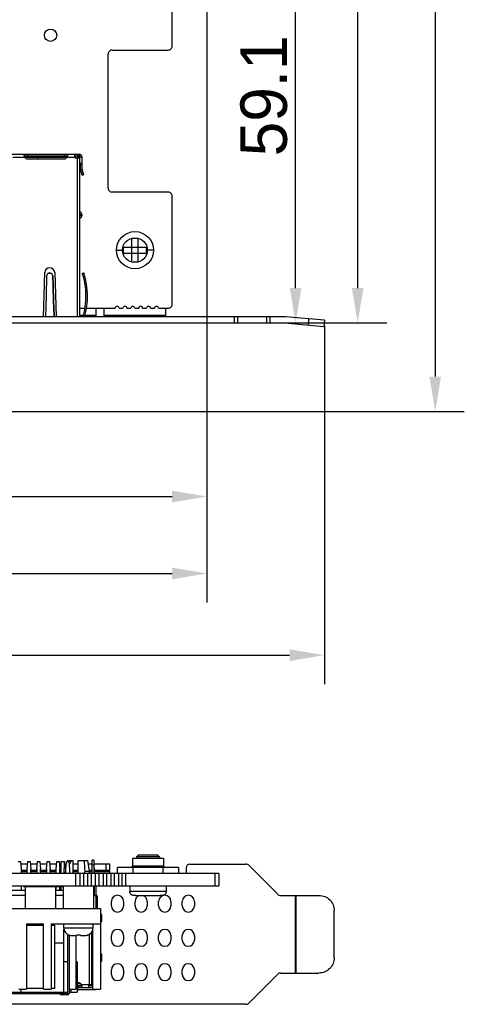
# Model space of a CAD drawing. Header units: millimetres. Extents: x 104 to 359, y 60 to 267.
# Tile 9 of 19: x 220 to 258, y 60 to 145. Entities that reach past the tile are written whole.
import ezdxf

# ---------------------------------------------------------------- set-up
doc = ezdxf.new("R2010")
doc.units = ezdxf.units.MM
doc.header["$LTSCALE"] = 23.1
doc.header["$PDMODE"] = 3
doc.header["$PDSIZE"] = 8
doc.layers.get('0').update_dxf_attribs({"linetype": 'CONTINUOUS'})
doc.layers.get('Defpoints').update_dxf_attribs({"linetype": 'CONTINUOUS'})
doc.layers.add('20_ALL_FEATURES', color=7, linetype='CONTINUOUS')
doc.layers.add('51__DRAFT_DIMS', color=7, linetype='CONTINUOUS')
doc.styles.get("Standard").update_dxf_attribs({"font": 'simfang.ttf'})
doc.dimstyles.new('DIMSTYLE_1', dxfattribs={"dimtxt": 3, "dimasz": 3, "dimexe": 2.5, "dimexo": 0.5, "dimgap": 0.75, "dimtad": 1, "dimdec": 1, "dimlfac": 1.5, "dimdsep": 46, "dimtxsty": 'STANDARD', "dimblk": '_FILLED', "dimblk1": '_FILLED', "dimblk2": '_FILLED', "dimcen": 0.09, "dimclrt": 3, "dimazin": 2, "dimtp": 0.3, "dimtm": 0.3, "dimtfac": 1, "dimtdec": 1, "dimtofl": 0, "dimtmove": 0, "dimatfit": 3, "dimldrblk": '_FILLED', "dimfxl": 1, "dimtolj": 1, "dimarcsym": 0})
doc.dimstyles.new('DIMSTYLE_2', dxfattribs={"dimtxt": 3, "dimasz": 3, "dimexe": 2.5, "dimexo": 0.5, "dimgap": 0.75, "dimtad": 1, "dimdec": 1, "dimlfac": 1.5, "dimdsep": 46, "dimtxsty": 'STANDARD', "dimblk": '_FILLED', "dimblk1": '_FILLED', "dimblk2": '_FILLED', "dimcen": 0.09, "dimclrt": 3, "dimazin": 2, "dimtp": 0.5, "dimtm": 0.5, "dimtfac": 1, "dimtdec": 1, "dimtofl": 0, "dimtmove": 0, "dimatfit": 3, "dimldrblk": '_FILLED', "dimfxl": 1, "dimtolj": 1, "dimarcsym": 0})

# ---------------------------------------------------------------- blocks, each defined once
blk = doc.blocks.new('_FILLED')
at = {"color": 0, "linetype": 'ByBlock'}
blk.add_solid([(0, 0), (-1, 0.167), (-1, -0.167)], dxfattribs=at)
blk = doc.blocks.new('*D1')
at = {"layer": '51__DRAFT_DIMS', "color": 0, "lineweight": -2}
for p, q in [((236.27, 149.732), (236.27, 101.198)), ((165.83, 110.852), (165.83, 101.198)), ((168.83, 103.698), (233.27, 103.698))]:
    blk.add_line(p, q, dxfattribs=at)
at = {"layer": 'Defpoints', "color": 0}
for p in [(236.27, 150.232), (165.83, 111.352), (236.27, 103.698)]:
    blk.add_point(p, dxfattribs=at)
at = {"layer": '51__DRAFT_DIMS', "color": 0, "linetype": 'ByBlock', "lineweight": -2, "xscale": 3, "yscale": 3, "zscale": 3}
for p, rotation in [((165.83, 103.698), 179.9999942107), ((236.27, 103.698), 359.9999942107)]:
    blk.add_blockref('_FILLED', p, dxfattribs=dict(at, rotation=rotation))
at = {"layer": '51__DRAFT_DIMS', "color": 3, "insert": (201.138, 108.448), "char_height": 3, "attachment_point": 2, "rotation": 359.99999, "line_spacing_factor": 0.9}
blk.add_mtext('\\A1;\\A1;{\\fFZLanTingHei-R-GBK|b0|i0|c134|p2;\\H1.333333x;\\C0;105.7}', dxfattribs=at)
blk = doc.blocks.new('*D2')
at = {"layer": '51__DRAFT_DIMS', "color": 0, "lineweight": -2}
for p, q in [((236.27, 149.732), (236.27, 94.572)), ((162.17, 123.294), (162.17, 94.572)), ((165.17, 97.072), (233.27, 97.072))]:
    blk.add_line(p, q, dxfattribs=at)
at = {"layer": 'Defpoints', "color": 0}
for p in [(236.27, 150.232), (162.17, 123.794), (236.27, 97.072)]:
    blk.add_point(p, dxfattribs=at)
at = {"layer": '51__DRAFT_DIMS', "color": 0, "linetype": 'ByBlock', "lineweight": -2, "xscale": 3, "yscale": 3, "zscale": 3}
for p, rotation in [((162.17, 97.072), 179.9999942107), ((236.27, 97.072), 359.9999942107)]:
    blk.add_blockref('_FILLED', p, dxfattribs=dict(at, rotation=rotation))
at = {"layer": '51__DRAFT_DIMS', "color": 3, "insert": (199.209, 101.822), "char_height": 3, "attachment_point": 2, "rotation": 359.99999, "line_spacing_factor": 0.9}
blk.add_mtext('\\A1;\\A1;{\\fFZLanTingHei-R-GBK|b0|i0|c134|p2;\\H1.333333x;\\C0;111.1}', dxfattribs=at)
blk = doc.blocks.new('*D3')
at = {"layer": '51__DRAFT_DIMS', "color": 0, "lineweight": -2}
for p, q in [((162.17, 123.294), (162.17, 87.538)), ((246.374, 118.376), (246.374, 87.538)), ((165.17, 90.038), (243.374, 90.038))]:
    blk.add_line(p, q, dxfattribs=at)
at = {"layer": 'Defpoints', "color": 0}
for p in [(162.17, 123.794), (246.374, 118.876), (246.374, 90.038)]:
    blk.add_point(p, dxfattribs=at)
at = {"layer": '51__DRAFT_DIMS', "color": 0, "linetype": 'ByBlock', "lineweight": -2, "xscale": 3, "yscale": 3, "zscale": 3}
for p, rotation in [((162.17, 90.038), 179.9999942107), ((246.374, 90.038), 359.9999942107)]:
    blk.add_blockref('_FILLED', p, dxfattribs=dict(at, rotation=rotation))
at = {"layer": '51__DRAFT_DIMS', "color": 3, "insert": (204.348, 94.788), "char_height": 3, "attachment_point": 2, "rotation": 359.99999, "line_spacing_factor": 0.9}
blk.add_mtext('\\A1;\\A1;{\\fFZLanTingHei-R-GBK|b0|i0|c134|p2;\\H1.333333x;\\C0;126.3}', dxfattribs=at)
blk = doc.blocks.new('*D4')
at = {"layer": '51__DRAFT_DIMS', "color": 0, "lineweight": -2}
for p, q in [((231.793, 158.005), (246.398, 158.005)), ((243.898, 121.638), (243.898, 155.005)), ((239.152, 118.638), (246.398, 118.638))]:
    blk.add_line(p, q, dxfattribs=at)
at = {"layer": 'Defpoints', "color": 0}
for p in [(231.293, 158.005), (243.898, 158.005), (238.652, 118.638)]:
    blk.add_point(p, dxfattribs=at)
at = {"layer": '51__DRAFT_DIMS', "color": 0, "linetype": 'ByBlock', "lineweight": -2, "xscale": 3, "yscale": 3, "zscale": 3}
for p, rotation in [((243.898, 158.005), 89.99999421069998), ((243.898, 118.638), 269.9999942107)]:
    blk.add_blockref('_FILLED', p, dxfattribs=dict(at, rotation=rotation))
at = {"layer": '51__DRAFT_DIMS', "color": 3, "insert": (239.148, 138.19), "char_height": 3, "attachment_point": 2, "rotation": 89.99999, "line_spacing_factor": 0.9}
blk.add_mtext('\\A1;\\A1;{\\fFZLanTingHei-R-GBK|b0|i0|c134|p2;\\H1.333333x;\\C0;59.1}', dxfattribs=at)
blk = doc.blocks.new('*D5')
at = {"layer": '51__DRAFT_DIMS', "color": 0, "lineweight": -2}
for p, q in [((224.258, 231.672), (251.738, 231.672)), ((249.238, 121.638), (249.238, 228.672)), ((239.152, 118.638), (251.738, 118.638))]:
    blk.add_line(p, q, dxfattribs=at)
at = {"layer": 'Defpoints', "color": 0}
for p in [(223.758, 231.672), (249.238, 231.672), (238.652, 118.638)]:
    blk.add_point(p, dxfattribs=at)
at = {"layer": '51__DRAFT_DIMS', "color": 0, "linetype": 'ByBlock', "lineweight": -2, "xscale": 3, "yscale": 3, "zscale": 3}
for p, rotation in [((249.238, 231.672), 89.9999942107), ((249.238, 118.638), 269.9999942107)]:
    blk.add_blockref('_FILLED', p, dxfattribs=dict(at, rotation=rotation))
at = {"layer": '51__DRAFT_DIMS', "color": 3, "insert": (244.488, 175.26), "char_height": 3, "attachment_point": 2, "rotation": 89.99999, "line_spacing_factor": 0.9}
blk.add_mtext('\\A1;\\A1;{\\fFZLanTingHei-R-GBK|b0|i0|c134|p2;\\H1.333333x;\\C0;169.6}', dxfattribs=at)
blk = doc.blocks.new('*D6')
at = {"layer": '51__DRAFT_DIMS', "color": 0, "lineweight": -2}
for p, q in [((224.258, 231.672), (258.414, 231.672)), ((255.914, 228.672), (255.914, 114.018)), ((166.864, 111.018), (258.414, 111.018))]:
    blk.add_line(p, q, dxfattribs=at)
at = {"layer": 'Defpoints', "color": 0}
for p in [(223.758, 231.672), (166.364, 111.018), (255.914, 111.018)]:
    blk.add_point(p, dxfattribs=at)
at = {"layer": '51__DRAFT_DIMS', "color": 0, "linetype": 'ByBlock', "lineweight": -2, "xscale": 3, "yscale": 3, "zscale": 3}
for p, rotation in [((255.914, 231.672), 89.99999421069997), ((255.914, 111.018), 269.9999942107)]:
    blk.add_blockref('_FILLED', p, dxfattribs=dict(at, rotation=rotation))
at = {"layer": '51__DRAFT_DIMS', "color": 3, "insert": (251.164, 171.339), "char_height": 3, "attachment_point": 2, "rotation": 89.99999, "line_spacing_factor": 0.9}
blk.add_mtext('\\A1;\\A1;{\\fFZLanTingHei-R-GBK|b0|i0|c134|p2;\\H1.333333x;\\C0;181}', dxfattribs=at)

msp = doc.modelspace()

# ---------------------------------------------------------------- linework, layer by layer
at = {"layer": '20_ALL_FEATURES', "color": 0}
for p, q in [((233.2704, 142.465), (233.2704, 147.1317)), ((227.7703, 130.2383), (227.7703, 141.7984)), ((228.1037, 142.1316), (232.937, 142.1316)), ((214.8547, 133.1561), (225.2881, 133.1561)), ((220.5686, 133.0227), (220.5686, 133.1561)), ((220.8381, 133.0227), (220.8381, 133.1561)), ((223.9714, 133.1561), (223.9714, 133.0227)), ((224.2409, 133.1561), (224.2409, 133.0227)), ((224.8881, 132.8561), (224.8881, 133.1561)), ((225.3214, 133.0961), (225.1881, 133.0961)), ((225.1881, 133.0961), (225.1881, 132.8561)), ((225.3214, 119.1715), (225.3214, 133.0961)), ((219.5751, 132.9227), (220.5677, 132.9227)), ((220.5686, 133.0227), (224.2409, 133.0227)), ((220.5768, 132.9061), (224.2327, 132.9061)), ((220.8381, 132.7528), (223.9714, 132.7528)), ((221.6806, 132.7528), (221.7381, 132.9061)), ((221.6881, 132.7728), (224.0788, 132.7728)), ((224.2418, 132.9227), (224.8881, 132.9227)), ((224.9214, 133.0227), (224.8881, 133.0227)), ((224.8881, 132.9061), (224.9281, 132.9061)), ((225.0214, 132.9028), (224.8881, 132.9028)), ((224.8881, 132.8561), (225.3214, 132.8561)), ((225.0214, 132.8561), (225.0214, 132.9227)), ((225.0881, 132.8561), (225.0881, 119.1715)), ((225.1881, 133.0227), (225.1319, 133.0227)), ((225.1547, 132.9227), (225.1547, 132.8561)), ((225.1881, 132.9028), (225.1547, 132.9028)), ((225.5214, 132.9028), (225.3214, 132.9028)), ((225.4119, 132.3732), (225.3214, 132.4094)), ((225.4119, 132.3732), (225.3214, 132.388)), ((225.3214, 132.1471), (225.4119, 132.3732)), ((225.4119, 132.3732), (225.3216, 132.388)), ((225.357, 132.2361), (225.5214, 132.2361)), ((225.3881, 132.9028), (225.3881, 132.9227)), ((225.3881, 131.8536), (225.3881, 132.2361)), ((225.5214, 131.8536), (225.5214, 132.9227)), ((225.5167, 131.3616), (225.4012, 131.761)), ((225.5985, 131.5587), (225.4704, 131.5217)), ((225.5167, 131.3616), (225.6447, 131.3986)), ((225.5293, 131.7981), (225.6447, 131.3986)), ((232.937, 129.9049), (228.1037, 129.9049)), ((233.2704, 120.2383), (233.2704, 129.5717)), ((225.3881, 127.9628), (225.3881, 127.8961)), ((230.3372, 125.9048), (229.8039, 125.9048)), ((229.8039, 123.9048), (229.8039, 125.9048)), ((230.3372, 123.9048), (230.3372, 125.9048)), ((228.4705, 124.9048), (229.0039, 124.9048)), ((229.0705, 125.1715), (231.0705, 125.1715)), ((229.0705, 125.1715), (229.0705, 124.6382)), ((229.0705, 124.6382), (231.0705, 124.6382)), ((231.0705, 124.6382), (231.0705, 125.1715)), ((231.6705, 124.9048), (231.1372, 124.9048)), ((229.8039, 123.9048), (230.3372, 123.9048)), ((222.1886, 119.1715), (222.3048, 122.9759)), ((223.1713, 122.9759), (223.2876, 119.1715)), ((225.5566, 122.9104), (225.6841, 122.9493)), ((225.5708, 122.8639), (225.5566, 122.9104)), ((225.6841, 122.9493), (225.6983, 122.9028)), ((222.4714, 122.6989), (222.4182, 120.9592)), ((222.8916, 122.9028), (222.5846, 122.9028)), ((223.0047, 122.6989), (223.0316, 121.8209)), ((223.0047, 122.6989), (223.0048, 122.6955)), ((223.0316, 121.8209), (223.0048, 122.6955)), ((225.6983, 122.9028), (225.5708, 122.8639)), ((225.6282, 122.6641), (225.7569, 122.6989)), ((223.0316, 121.8209), (223.046, 121.3489)), ((223.046, 121.349), (223.0316, 121.8209)), ((223.058, 120.9592), (223.046, 121.349)), ((223.058, 120.9592), (223.046, 121.3489)), ((223.046, 121.3489), (223.058, 120.9592)), ((222.4182, 120.9592), (222.3634, 119.1715)), ((223.0732, 120.4607), (223.058, 120.9592)), ((223.058, 120.9592), (223.0594, 120.9122)), ((223.0596, 120.9072), (223.058, 120.9592)), ((223.0594, 120.9122), (223.0732, 120.4609)), ((223.0732, 120.4609), (223.0874, 119.9973)), ((223.0874, 119.9973), (223.0732, 120.4607)), ((223.0874, 119.9973), (223.1128, 119.1715)), ((223.1128, 119.1712), (223.0874, 119.9973)), ((225.3214, 119.9049), (225.7673, 119.9049)), ((225.9025, 119.9049), (228.365, 119.9049)), ((226.7372, 119.1715), (226.7372, 119.9049)), ((227.4038, 119.9049), (227.4038, 119.1715)), ((228.7037, 119.9049), (229.0423, 119.9049)), ((229.381, 119.9049), (229.7197, 119.9049)), ((230.0583, 119.9049), (230.397, 119.9049)), ((230.7357, 119.9049), (231.0743, 119.9049)), ((231.413, 119.9049), (231.7517, 119.9049)), ((232.0903, 119.9049), (232.937, 119.9049)), ((232.7372, 119.1715), (232.7372, 119.9049)), ((242.9739, 119.1715), (166.4972, 119.1715)), ((225.3214, 119.3048), (225.6399, 119.3048)), ((225.7777, 119.3048), (226.7372, 119.3048)), ((227.4038, 119.3048), (232.7372, 119.3048)), ((238.6524, 118.6382), (238.6524, 119.1715)), ((238.8881, 119.1715), (238.8881, 118.6382)), ((241.4329, 118.6382), (241.4329, 119.1715)), ((241.6686, 119.1715), (241.6686, 118.6382)), ((246.3739, 118.8761), (243.0204, 119.1695)), ((244.9991, 118.461), (245.0456, 118.9923)), ((246.3739, 118.8761), (246.3274, 118.3448)), ((166.4972, 118.6382), (242.9739, 118.6382)), ((242.9739, 118.6382), (246.3274, 118.3448)), ((220.0248, 72.285), (220.2213, 72.285)), ((220.2213, 72.285), (220.2704, 71.6299)), ((220.839, 72.0491), (220.239, 72.0491)), ((220.8076, 71.6299), (220.8567, 72.285)), ((220.8567, 72.285), (221.0532, 72.285)), ((221.0532, 72.285), (221.1023, 71.6299)), ((221.6709, 72.0491), (221.0709, 72.0491)), ((221.6395, 71.6299), (221.6886, 72.285)), ((221.6886, 72.285), (221.8851, 72.285)), ((221.8851, 72.285), (221.9343, 71.6299)), ((222.5028, 72.0491), (221.9028, 72.0491)), ((222.4714, 71.6299), (222.5205, 72.285)), ((222.5205, 72.285), (222.717, 72.285)), ((222.717, 72.285), (222.7662, 71.6299)), ((223.3348, 72.0491), (222.7347, 72.0491)), ((223.3033, 71.6299), (223.3525, 72.285)), ((223.3525, 72.285), (223.549, 72.285)), ((223.549, 72.285), (223.5981, 71.6299)), ((223.6865, 72.0491), (223.5667, 72.0491)), ((223.6865, 72.285), (224.0141, 72.285)), ((223.6865, 72.285), (223.6865, 71.2369)), ((224.1686, 72.0747), (223.9813, 71.6889)), ((224.0141, 71.7563), (224.0141, 72.285)), ((224.1562, 72.0491), (224.0141, 72.0491)), ((224.1352, 71.6299), (224.1844, 72.285)), ((224.1844, 72.285), (224.3809, 72.285)), ((224.3088, 72.3636), (224.2707, 72.285)), ((224.3088, 72.3636), (224.7215, 72.3636)), ((224.3809, 72.285), (224.43, 71.6299)), ((224.7215, 72.3636), (224.7215, 71.2369)), ((225.1801, 72.0491), (224.7215, 72.0491)), ((225.1801, 72.3636), (225.9825, 72.3636)), ((225.1801, 71.2369), (225.1801, 72.3636)), ((225.9825, 72.3636), (226.1463, 71.4465)), ((226.3985, 72.0491), (226.0386, 72.0491)), ((226.5295, 72.3832), (226.3985, 72.3832)), ((226.3985, 71.2369), (226.3985, 72.3832)), ((226.5295, 72.3832), (226.5295, 71.2369)), ((227.9206, 72.0491), (226.5295, 72.0491)), ((227.593, 71.5251), (227.593, 72.0491)), ((227.9206, 71.2369), (227.9206, 72.0491)), ((232.5387, 72.547), (229.853, 72.547)), ((229.853, 72.547), (229.853, 71.8919)), ((230.2133, 72.678), (230.3443, 72.809)), ((232.1785, 72.678), (230.2133, 72.678)), ((230.2133, 72.678), (230.2133, 72.547)), ((232.0475, 72.809), (230.3443, 72.809)), ((232.1785, 72.678), (232.0475, 72.809)), ((232.1785, 72.678), (232.1785, 72.547)), ((232.5387, 72.547), (232.5387, 71.8919)), ((234.7987, 72.0491), (239.6283, 72.0491)), ((237.2877, 71.2369), (164.5206, 71.2369)), ((220.2704, 71.6299), (220.2704, 71.2369)), ((220.2704, 71.5251), (220.8076, 71.5251)), ((220.8076, 71.3941), (220.2704, 71.3941)), ((220.8076, 71.2369), (220.8076, 71.6299)), ((221.1023, 71.2369), (221.1023, 71.6299)), ((221.1023, 71.5251), (221.6395, 71.5251)), ((221.6395, 71.3941), (221.1023, 71.3941)), ((221.6395, 71.6299), (221.6395, 71.2369)), ((221.9343, 71.2369), (221.9343, 71.6299)), ((221.9343, 71.5251), (222.4714, 71.5251)), ((222.4714, 71.3941), (221.9343, 71.3941)), ((222.4714, 71.6299), (222.4714, 71.2369)), ((222.7662, 71.2369), (222.7662, 71.6299)), ((222.7662, 71.5251), (223.3033, 71.5251)), ((223.3033, 71.3941), (222.7662, 71.3941)), ((223.3033, 71.2369), (223.3033, 71.6299)), ((223.5981, 71.2369), (223.5981, 71.6299)), ((223.5981, 71.5251), (223.6865, 71.5251)), ((223.6865, 71.3941), (223.5981, 71.3941)), ((223.9813, 71.6889), (224.1397, 71.6889)), ((223.9813, 71.3155), (223.9813, 71.6889)), ((224.1352, 71.3155), (223.9813, 71.3155)), ((223.9999, 71.241), (223.9813, 71.3155)), ((224.1352, 71.2369), (224.1352, 71.6299)), ((224.43, 71.6299), (224.43, 71.2369)), ((224.7215, 71.5251), (225.1801, 71.5251)), ((225.1801, 71.3941), (224.7215, 71.3941)), ((224.9934, 70.1888), (224.9934, 71.2369)), ((225.3262, 71.2369), (225.3262, 70.1888)), ((225.659, 70.1888), (225.659, 71.2369)), ((225.7739, 71.4465), (226.1463, 71.4465)), ((225.9917, 71.2369), (225.9917, 70.1888)), ((226.1322, 71.5251), (226.3985, 71.5251)), ((226.1463, 71.4465), (226.1463, 71.2369)), ((226.3985, 71.3941), (226.1463, 71.3941)), ((226.3245, 70.1888), (226.3245, 71.2369)), ((226.3985, 71.9902), (226.5295, 71.9902)), ((226.5295, 71.5644), (226.595, 71.5644)), ((226.595, 71.5971), (226.595, 71.5644)), ((226.595, 71.2369), (226.595, 71.5644)), ((226.595, 71.5251), (227.9206, 71.5251)), ((227.9206, 71.3941), (226.595, 71.3941)), ((226.6573, 71.2369), (226.6573, 70.1888)), ((226.99, 70.1888), (226.99, 71.2369)), ((227.3228, 71.2369), (227.3228, 70.1888)), ((227.6556, 70.1888), (227.6556, 71.2369)), ((227.9883, 71.2369), (227.9883, 70.1888)), ((228.3211, 70.1888), (228.3211, 71.2369)), ((233.8161, 71.7609), (228.5756, 71.7609)), ((228.5756, 71.2369), (228.5756, 71.7609)), ((228.6538, 71.2369), (228.6538, 70.1888)), ((228.9357, 71.2369), (228.9357, 70.1888)), ((229.2632, 71.2369), (229.2632, 70.1888)), ((229.853, 71.8919), (232.5387, 71.8919)), ((229.8857, 71.7609), (229.8857, 71.2369)), ((232.506, 71.2369), (232.506, 71.7609)), ((233.8161, 71.7609), (233.8161, 71.2369)), ((234.4711, 71.7216), (234.4711, 71.2369)), ((236.9603, 71.2369), (236.9603, 70.1888)), ((237.2877, 71.2369), (237.2877, 70.1888)), ((239.8599, 71.9532), (242.3603, 69.4528)), ((164.5206, 70.1888), (228.3211, 70.1888)), ((217.4033, 69.7957), (220.623, 69.7957)), ((220.2704, 70.1888), (220.2704, 69.7957)), ((220.4923, 70.1233), (220.4923, 70.1888)), ((220.4923, 70.1233), (223.8983, 70.1233)), ((220.623, 70.1233), (220.623, 68.2236)), ((223.2432, 70.1233), (223.2432, 68.2236)), ((223.2432, 69.9595), (223.3033, 69.9595)), ((223.3033, 69.8285), (223.2432, 69.8285)), ((223.2432, 69.7957), (223.8983, 69.7957)), ((223.3033, 69.7957), (223.3033, 70.1233)), ((223.5981, 69.7957), (223.5981, 70.1233)), ((223.5981, 69.9595), (223.6865, 69.9595)), ((223.6865, 69.8285), (223.5981, 69.8285)), ((223.6865, 70.1233), (223.6865, 69.7957)), ((223.8983, 70.1888), (223.8983, 68.2236)), ((226.5185, 70.1888), (226.5185, 68.2236)), ((226.5295, 69.8285), (226.5185, 69.8285)), ((226.5295, 69.632), (226.5185, 69.632)), ((226.5295, 70.1888), (226.5295, 69.342)), ((226.595, 69.342), (226.595, 70.1888)), ((226.7414, 70.156), (226.595, 70.156)), ((226.7414, 69.342), (226.7414, 70.156)), ((228.3219, 70.1888), (237.2877, 70.1888)), ((229.6238, 70.1888), (229.6238, 69.7302)), ((229.6238, 69.7302), (232.768, 69.7302)), ((232.768, 70.1888), (232.768, 69.7302)), ((220.623, 69.342), (217.4033, 69.342)), ((223.8983, 69.342), (223.2432, 69.342)), ((226.5185, 69.501), (226.5295, 69.501)), ((226.5185, 69.342), (226.726, 69.342)), ((226.726, 68.2236), (226.726, 69.342)), ((226.7337, 69.342), (226.8017, 69.342)), ((226.7337, 68.2236), (226.7337, 69.342)), ((226.8472, 68.2236), (226.8472, 69.1783)), ((228.0515, 68.4529), (228.0515, 68.8459)), ((229.0996, 68.8459), (229.0996, 68.4529)), ((230.0822, 68.4529), (230.0822, 68.8459)), ((230.1478, 69.3372), (232.244, 69.3372)), ((231.1303, 68.8459), (231.1303, 68.4529)), ((232.1128, 68.4529), (232.1128, 68.8459)), ((233.1609, 68.8459), (233.1609, 68.4529)), ((234.1435, 68.4529), (234.1435, 68.8459)), ((235.1916, 68.8459), (235.1916, 68.4529)), ((242.5919, 69.3569), (245.9102, 69.3569)), ((243.8745, 62.6753), (243.8745, 69.3569)), ((243.9202, 69.3569), (243.9202, 62.6753)), ((175.4833, 68.2236), (227.1144, 68.2236)), ((227.1144, 68.2236), (227.1144, 61.28)), ((247.2153, 63.9854), (247.2153, 68.0467)), ((227.1844, 67.7191), (227.1844, 67.0905)), ((220.7424, 66.9135), (222.2114, 66.9135)), ((220.7424, 66.9135), (220.7424, 61.28)), ((220.7424, 66.7825), (222.2114, 66.7825)), ((222.2114, 61.28), (222.2114, 66.9135)), ((222.8664, 66.9135), (227.1144, 66.9135)), ((222.8664, 66.9135), (222.8664, 61.28)), ((222.8664, 66.7825), (223.1713, 66.7825)), ((223.1713, 61.3455), (223.1713, 66.7825)), ((223.9474, 66.5663), (223.9474, 66.9135)), ((223.9474, 66.5663), (226.4694, 66.5663)), ((223.9574, 61.018), (223.9574, 66.4528)), ((226.3657, 61.6779), (226.3657, 66.2129)), ((226.3985, 61.673), (226.3985, 66.2704)), ((226.4594, 61.28), (226.4594, 66.4529)), ((226.4694, 66.5663), (226.4694, 66.9135)), ((223.1713, 65.2759), (223.9574, 65.2759)), ((224.2849, 61.018), (224.2849, 65.9936)), ((224.4159, 65.9386), (224.4159, 60.887)), ((224.4459, 65.9348), (224.4422, 65.9312)), ((224.4438, 61.28), (224.4438, 65.9348)), ((224.625, 65.9113), (225.0446, 65.9113)), ((224.9904, 65.9113), (224.9904, 61.28)), ((225.0446, 65.9348), (225.0446, 65.9113)), ((225.3722, 65.9113), (225.3722, 65.9348)), ((225.3722, 65.9113), (225.7918, 65.9113)), ((225.9746, 65.9312), (225.9709, 65.9348)), ((226.1364, 65.996), (226.1364, 61.6779)), ((226.3657, 65.6803), (226.3985, 65.6803)), ((226.3985, 65.2741), (226.3657, 65.2741)), ((228.0515, 65.5051), (228.0515, 65.8982)), ((229.0996, 65.8982), (229.0996, 65.5051)), ((230.0822, 65.5051), (230.0822, 65.8982)), ((231.1303, 65.8982), (231.1303, 65.5051)), ((232.1128, 65.5051), (232.1128, 65.8982)), ((233.1609, 65.8982), (233.1609, 65.5051)), ((234.1435, 65.5051), (234.1435, 65.8982)), ((235.1916, 65.8982), (235.1916, 65.5051)), ((224.2849, 63.6382), (223.9574, 63.6382)), ((224.4438, 63.6382), (224.4159, 63.6382)), ((225.1038, 63.6382), (224.9904, 63.6382)), ((225.1038, 63.6382), (225.1038, 61.018)), ((226.3658, 64.3893), (226.3985, 64.3881)), ((226.3985, 63.6089), (226.3658, 63.6077)), ((227.1844, 64.3128), (227.1844, 63.6842)), ((228.0515, 62.5574), (228.0515, 62.9504)), ((229.0996, 62.9504), (229.0996, 62.5574)), ((230.0822, 62.5574), (230.0822, 62.9504)), ((231.1303, 62.9504), (231.1303, 62.5574)), ((232.1128, 62.5574), (232.1128, 62.9504)), ((233.1609, 62.9504), (233.1609, 62.5574)), ((234.1435, 62.5574), (234.1435, 62.9504)), ((235.1916, 62.9504), (235.1916, 62.5574)), ((242.3603, 62.5794), (239.8599, 60.0789)), ((242.5919, 62.6753), (245.9102, 62.6753)), ((220.0874, 61.28), (220.7424, 61.28)), ((220.2679, 61.018), (220.2679, 61.28)), ((222.2114, 61.3455), (220.7424, 61.3455)), ((222.2114, 61.28), (222.8664, 61.28)), ((223.1713, 61.3455), (222.8664, 61.3455)), ((224.4438, 61.28), (224.9904, 61.28)), ((224.5688, 61.28), (224.5688, 61.018)), ((225.203, 61.8384), (225.1038, 61.8384)), ((225.4239, 61.7386), (225.1038, 61.7386)), ((225.1038, 61.6075), (225.4808, 61.6075)), ((225.1038, 61.5748), (225.4686, 61.5748)), ((225.1038, 61.4438), (226.3002, 61.4438)), ((225.1038, 61.2473), (226.7414, 61.2473)), ((225.203, 61.5748), (225.203, 61.4438)), ((226.1037, 61.673), (225.4678, 61.673)), ((225.4686, 61.5748), (225.4686, 61.4438)), ((226.1037, 61.6779), (226.3657, 61.6779)), ((226.1037, 61.4438), (226.1037, 61.6779)), ((226.1037, 61.6075), (226.1692, 61.6075)), ((226.3002, 61.5748), (226.1037, 61.5748)), ((226.1692, 61.6075), (226.2371, 61.6755)), ((226.2347, 61.673), (226.2347, 61.5748)), ((226.3985, 61.7386), (226.3657, 61.7386)), ((226.4594, 61.6877), (226.3985, 61.6877)), ((226.4594, 61.28), (227.1144, 61.28)), ((226.7414, 61.2473), (226.7414, 61.28)), ((224.4159, 60.887), (181.2478, 60.887)), ((181.3788, 61.018), (224.2849, 61.018)), ((224.3055, 60.7889), (223.6768, 60.7889)), ((224.2794, 60.8448), (224.2798, 60.8425)), ((224.2794, 60.8445), (224.2798, 60.8425)), ((224.307, 60.7891), (224.3055, 60.7889)), ((224.4159, 61.018), (225.1038, 61.018)), ((239.6283, 59.983), (172.4944, 59.983))]:
    msp.add_line(p, q, dxfattribs=at)
for centre, radius in [((222.8085, 143.404), 0.5334), ((230.0705, 124.9048), 1.6), ((230.0705, 124.9048), 1.0667)]:
    msp.add_circle(centre, radius, dxfattribs=at)
for centre, radius, start, end in [((232.9371, 142.4649), 0.3333, 270.000003, 0.014494), ((228.1036, 141.7983), 0.3333, 89.979941, 179.990941), ((224.9214, 132.9227), 0.2333, 359.999994, 89.999994), ((225.2881, 132.9227), 0.2333, 359.999994, 89.999994), ((221.3191, 133.1092), 0.7737, 186.413059, 187.048214), ((220.8381, 133.0528), 0.3, 205.686282, 269.999994), ((223.9714, 133.0528), 0.3, 269.999994, 334.313706), ((223.4901, 133.1093), 0.774, 352.945286, 353.587941), ((224.9214, 132.9227), 0.1, 359.999994, 89.999994), ((225.2881, 132.9227), 0.1, 359.999994, 70.47068), ((225.7214, 131.8536), 0.3333, 179.999994, 196.122494), ((225.7214, 131.8536), 0.2, 179.999994, 196.122494), ((228.1036, 130.2382), 0.3333, 179.981994, 269.99998), ((232.9371, 129.5716), 0.3333, 0.012547, 90.016547), ((225.2214, 127.9628), 0.1667, 359.999994, 53.130097), ((225.2547, 127.9281), 0.2709, 284.354598, 75.645793), ((225.2214, 127.8961), 0.1667, 306.869892, 359.999994), ((222.7381, 122.9626), 0.4335, 1.750346, 178.249642), ((219.3212, 120.9592), 6.5333, 344.118861, 16.949994), ((219.3212, 120.9592), 6.6667, 344.443111, 16.949994), ((228.5343, 119.9049), 0.1693, 359.999994, 179.999994), ((229.2117, 119.9049), 0.1693, 359.999994, 179.999994), ((229.889, 119.9049), 0.1693, 359.999994, 179.999994), ((230.5663, 119.9049), 0.1693, 359.999994, 179.999994), ((231.2437, 119.9049), 0.1693, 359.999994, 179.999994), ((231.921, 119.9049), 0.1693, 359.999994, 179.999994), ((232.9371, 120.2382), 0.3333, 270.000017, 0.022994), ((242.9739, 118.6382), 0.5333, 84.999994, 89.999994), ((234.7987, 71.7216), 0.3275, 90, 180), ((239.6283, 71.7216), 0.3275, 45, 90), ((218.4825, 73.0814), 7.4724, 345.708709, 347.36153), ((226.4312, 71.5971), 0.1638, 0.000113, 53.129819), ((229.722, 71.8919), 0.131, 280, 0), ((232.6697, 71.8919), 0.131, 180, 260), ((228.5755, 68.8459), 0.524, 0, 180), ((230.6062, 68.8459), 0.524, 110.052501, 180), ((230.6062, 68.8459), 0.524, 0, 69.959157), ((232.6369, 68.8459), 0.524, 0, 180), ((234.6676, 68.8459), 0.524, 0, 180), ((242.5919, 69.6844), 0.3275, 225, 270), ((228.5755, 68.4529), 0.524, 180, 0), ((230.6062, 68.4529), 0.524, 180, 0), ((232.6369, 68.4529), 0.524, 180, 0), ((234.6676, 68.4529), 0.524, 180, 0), ((224.6025, 66.5663), 0.6551, 180.000928, 255.83997), ((225.8143, 66.5663), 0.6551, 284.16003, 359.999072), ((228.5755, 65.8982), 0.524, 0, 180), ((230.6062, 65.8982), 0.524, 0, 180), ((232.6369, 65.8982), 0.524, 0, 180), ((234.6676, 65.8982), 0.524, 0, 180), ((224.6218, 66.5879), 0.6764, 254.924609, 256.606657), ((224.6244, 66.6014), 0.6901, 256.654637, 268.351306), ((224.625, 66.6154), 0.7041, 268.33399, 269.999763), ((225.7918, 66.6154), 0.7041, 270.000237, 271.66601), ((225.7924, 66.6014), 0.6901, 271.648694, 283.345362), ((225.795, 66.5879), 0.6764, 283.393343, 285.075391), ((226.3204, 65.6745), 0.3005, 74.934961, 81.325995), ((226.3212, 65.6583), 0.1856, 65.361403, 76.112315), ((228.5755, 65.5051), 0.524, 180, 0), ((230.6062, 65.5051), 0.524, 180, 0), ((232.6369, 65.5051), 0.524, 180, 0), ((234.6676, 65.5051), 0.524, 180, 0), ((226.3212, 65.2961), 0.1856, 283.886595, 294.637055), ((226.3204, 65.2798), 0.3005, 278.674221, 285.06565), ((228.5755, 62.9504), 0.524, 0, 180), ((230.6062, 62.9504), 0.524, 0, 180), ((232.6369, 62.9504), 0.524, 0, 180), ((234.6676, 62.9504), 0.524, 0, 180), ((228.5755, 62.5574), 0.524, 180, 0), ((230.6062, 62.5574), 0.524, 180, 0), ((232.6369, 62.5574), 0.524, 180, 0), ((234.6676, 62.5574), 0.524, 180, 0), ((242.5919, 62.3478), 0.3275, 90, 135), ((225.203, 61.5436), 0.2948, 26.054201, 90), ((224.7248, 61.4854), 0.7658, 6.698015, 7.265254), ((226.3002, 61.673), 0.0983, 270, 0), ((226.3002, 61.673), 0.2293, 270, 314.047974), ((224.7194, 60.9469), 0.4518, 193.353988, 194.000663), ((224.7177, 60.9463), 0.45, 193.332518, 193.982133), ((224.4152, 60.8579), 0.1346, 200.234963, 201.469342), ((239.6283, 60.3105), 0.3275, 270, 315)]:
    msp.add_arc(centre, radius, start, end, dxfattribs=at)
msp.add_ellipse((225.1146, 59.38), major_axis=(0, 17.0628), ratio=0.0546505, start_param=-0.7852994, end_param=-0.7060608, dxfattribs=at)
for points, knots in [([(220.5463, 133.0865), (220.5463, 133.0964), (220.547, 133.1138), (220.5501, 133.1339), (220.5546, 133.1456), (220.5592, 133.153), (220.565, 133.1561), (220.5686, 133.1561)], [0, 0, 0, 0, 0.3821981, 0.6691436, 0.7770595, 0.8638958, 1, 1, 1, 1]), ([(220.5503, 133.0228), (220.5496, 133.0286), (220.5475, 133.0497), (220.5463, 133.071), (220.5463, 133.0865)], [0, 0, 0, 0, 0.2713048, 1, 1, 1, 1]), ([(224.2409, 133.1561), (224.2445, 133.1561), (224.2503, 133.153), (224.2548, 133.1456), (224.2594, 133.1339), (224.2625, 133.1138), (224.2632, 133.0964), (224.2632, 133.0865)], [0, 0, 0, 0, 0.1361045, 0.2229427, 0.3308609, 0.6178146, 1, 1, 1, 1]), ([(224.2632, 133.0865), (224.2632, 133.0817), (224.2628, 133.0604), (224.2611, 133.0392), (224.2592, 133.0228)], [0, 0, 0, 0, 0.2270785, 1, 1, 1, 1]), ([(220.5677, 132.9227), (220.5659, 132.9305), (220.5592, 132.9608), (220.5541, 132.9914), (220.5513, 133.0143)], [0, 0, 0, 0, 0.2557547, 1, 1, 1, 1]), ([(220.5514, 133.0143), (220.5532, 133.017), (220.5584, 133.0217), (220.5652, 133.0227), (220.5686, 133.0227)], [0, 0, 0, 0, 0.4911274, 1, 1, 1, 1]), ([(224.2409, 133.0227), (224.2443, 133.0227), (224.2511, 133.0216), (224.2564, 133.0169), (224.2582, 133.0142)], [0, 0, 0, 0, 0.5086372, 1, 1, 1, 1]), ([(224.2582, 133.0142), (224.2573, 133.0068), (224.253, 132.9761), (224.2472, 132.9456), (224.2418, 132.9227)], [0, 0, 0, 0, 0.2412929, 1, 1, 1, 1]), ([(222.5846, 122.9028), (222.5547, 122.8766), (222.5028, 122.8146), (222.4776, 122.7377), (222.4714, 122.6989)], [0, 0, 0, 0, 0.5020281, 1, 1, 1, 1]), ([(223.0047, 122.6989), (222.9986, 122.7377), (222.9733, 122.8146), (222.9214, 122.8766), (222.8916, 122.9028)], [0, 0, 0, 0, 0.4979717, 1, 1, 1, 1]), ([(229.6238, 69.7302), (229.6238, 69.7277), (229.6238, 69.7176), (229.6242, 69.7076), (229.6246, 69.7001)], [0, 0, 0, 0, 0.2536344, 1, 1, 1, 1]), ([(230.1478, 69.3372), (230.1068, 69.3372), (230.0297, 69.3405), (229.9221, 69.3582), (229.8303, 69.3884), (229.7543, 69.4316), (229.6948, 69.4883), (229.6527, 69.5583), (229.6283, 69.6405), (229.6238, 69.6994), (229.6238, 69.7302)], [0, 0, 0, 0, 0.1648243, 0.309615, 0.4371576, 0.5515054, 0.6582258, 0.7640963, 0.8760492, 1, 1, 1, 1]), ([(232.768, 69.7302), (232.768, 69.6994), (232.7635, 69.6405), (232.7391, 69.5583), (232.697, 69.4883), (232.6375, 69.4316), (232.5615, 69.3884), (232.4697, 69.3582), (232.3621, 69.3405), (232.285, 69.3372), (232.244, 69.3372)], [0, 0, 0, 0, 0.1239508, 0.2359037, 0.3417742, 0.4484946, 0.5628424, 0.690385, 0.8351757, 1, 1, 1, 1]), ([(226.8472, 69.1783), (226.8472, 69.1992), (226.8451, 69.2382), (226.8376, 69.2837), (226.8278, 69.3133), (226.8196, 69.3308), (226.8088, 69.342), (226.8017, 69.342)], [0, 0, 0, 0, 0.3551304, 0.6607486, 0.7824036, 0.8788739, 1, 1, 1, 1]), ([(230.1478, 69.3372), (230.1446, 69.3372), (230.1321, 69.3372), (230.1196, 69.3375), (230.1103, 69.3377)], [0, 0, 0, 0, 0.2534523, 1, 1, 1, 1]), ([(230.1103, 69.3377), (230.1134, 69.3376), (230.1259, 69.3373), (230.1384, 69.3372), (230.1478, 69.3372)], [0, 0, 0, 0, 0.2465666, 1, 1, 1, 1]), ([(245.9102, 69.3569), (246.0799, 69.3569), (246.4234, 69.2886), (246.8572, 68.9968), (247.1474, 68.5614), (247.2153, 68.2171), (247.2153, 68.0467)], [0, 0, 0, 0, 0.2495806, 0.4993773, 0.7495386, 1, 1, 1, 1]), ([(227.1844, 67.0905), (227.1844, 67.0876), (227.1806, 67.0831), (227.1741, 67.0791), (227.1626, 67.0737), (227.1426, 67.0675), (227.125, 67.0634), (227.1147, 67.0613)], [0, 0, 0, 0, 0.1095225, 0.1938793, 0.3025653, 0.5976698, 1, 1, 1, 1]), ([(227.1147, 67.7483), (227.125, 67.7462), (227.1426, 67.7421), (227.1626, 67.7359), (227.1741, 67.7305), (227.1806, 67.7265), (227.1844, 67.7219), (227.1844, 67.7191)], [0, 0, 0, 0, 0.4023323, 0.6974375, 0.8061232, 0.8904795, 1, 1, 1, 1]), ([(227.1844, 67.7191), (227.1844, 67.7163), (227.1807, 67.7118), (227.1743, 67.7078), (227.163, 67.7025), (227.1433, 67.6964), (227.126, 67.6923), (227.116, 67.6902)], [0, 0, 0, 0, 0.1100585, 0.1944947, 0.3031672, 0.5980526, 1, 1, 1, 1]), ([(227.116, 67.1194), (227.126, 67.1173), (227.1433, 67.1132), (227.163, 67.1071), (227.1743, 67.1017), (227.1807, 67.0977), (227.1844, 67.0933), (227.1844, 67.0905)], [0, 0, 0, 0, 0.4019463, 0.6968309, 0.8055033, 0.8899396, 1, 1, 1, 1]), ([(225.3722, 65.9348), (225.3176, 65.9323), (225.2084, 65.93), (225.0992, 65.9323), (225.0446, 65.9348)], [0, 0, 0, 0, 0.5000001, 1, 1, 1, 1]), ([(226.3985, 64.5475), (226.3985, 64.5478), (226.3975, 64.5482), (226.3949, 64.5489), (226.3886, 64.5498), (226.3785, 64.5508), (226.3704, 64.5514), (226.3658, 64.5517)], [0, 0, 0, 0, 0.0227858, 0.074122, 0.2690897, 0.5823286, 1, 1, 1, 1]), ([(227.1147, 64.342), (227.125, 64.3399), (227.1426, 64.3358), (227.1626, 64.3296), (227.1741, 64.3242), (227.1806, 64.3202), (227.1844, 64.3157), (227.1844, 64.3128)], [0, 0, 0, 0, 0.4023326, 0.6974378, 0.8061235, 0.8904797, 1, 1, 1, 1]), ([(227.1844, 63.6842), (227.1844, 63.6813), (227.1806, 63.6768), (227.1741, 63.6728), (227.1626, 63.6674), (227.1426, 63.6612), (227.125, 63.6571), (227.1148, 63.655)], [0, 0, 0, 0, 0.1095187, 0.1938743, 0.3025597, 0.5976655, 1, 1, 1, 1]), ([(227.1844, 64.3128), (227.1844, 64.31), (227.1807, 64.3056), (227.1743, 64.3015), (227.163, 64.2962), (227.1433, 64.2901), (227.126, 64.286), (227.116, 64.2839)], [0, 0, 0, 0, 0.1100585, 0.1944947, 0.3031672, 0.5980526, 1, 1, 1, 1]), ([(227.116, 63.7131), (227.126, 63.711), (227.1433, 63.7069), (227.163, 63.7008), (227.1743, 63.6954), (227.1807, 63.6914), (227.1844, 63.687), (227.1844, 63.6842)], [0, 0, 0, 0, 0.4019478, 0.6968338, 0.8055065, 0.8899427, 1, 1, 1, 1]), ([(247.2153, 63.9854), (247.2153, 63.815), (247.1474, 63.4707), (246.8572, 63.0353), (246.4234, 62.7436), (246.0799, 62.6753), (245.9102, 62.6753)], [0, 0, 0, 0, 0.2504613, 0.5006226, 0.7504193, 1, 1, 1, 1]), ([(226.3658, 63.4453), (226.3704, 63.4456), (226.3785, 63.4462), (226.3886, 63.4471), (226.3949, 63.4481), (226.3975, 63.4487), (226.3985, 63.4492), (226.3985, 63.4495)], [0, 0, 0, 0, 0.4176432, 0.7308938, 0.9258601, 0.9772093, 1, 1, 1, 1]), ([(225.4678, 61.673), (225.4696, 61.6654), (225.4764, 61.6354), (225.4816, 61.605), (225.4845, 61.5822)], [0, 0, 0, 0, 0.2558806, 1, 1, 1, 1]), ([(225.4845, 61.5822), (225.4828, 61.5798), (225.4779, 61.5757), (225.4717, 61.5748), (225.4686, 61.5748)], [0, 0, 0, 0, 0.4890724, 1, 1, 1, 1]), ([(225.4897, 61.5097), (225.4897, 61.5003), (225.4891, 61.4838), (225.4861, 61.4648), (225.4818, 61.4537), (225.4775, 61.4467), (225.472, 61.4438), (225.4686, 61.4438)], [0, 0, 0, 0, 0.3826462, 0.6695585, 0.77738, 0.8641164, 1, 1, 1, 1]), ([(225.4854, 61.5747), (225.4861, 61.5688), (225.4884, 61.5472), (225.4897, 61.5255), (225.4897, 61.5097)], [0, 0, 0, 0, 0.2725844, 1, 1, 1, 1]), ([(223.6768, 60.7889), (223.6733, 60.7889), (223.668, 60.7944), (223.6634, 60.8032), (223.657, 60.8193), (223.6498, 60.8469), (223.645, 60.8713), (223.6425, 60.8854)], [0, 0, 0, 0, 0.100218, 0.1829944, 0.2916311, 0.5902574, 1, 1, 1, 1]), ([(223.7114, 60.887), (223.7089, 60.8726), (223.704, 60.8478), (223.6968, 60.8198), (223.6903, 60.8034), (223.6857, 60.7945), (223.6804, 60.7889), (223.6768, 60.7889)], [0, 0, 0, 0, 0.4100806, 0.7088852, 0.8175092, 0.9002029, 1, 1, 1, 1]), ([(224.2794, 60.8445), (224.2786, 60.8476), (224.2755, 60.8617), (224.2728, 60.8759), (224.2709, 60.887)], [0, 0, 0, 0, 0.2247779, 1, 1, 1, 1]), ([(224.2709, 60.887), (224.2716, 60.8831), (224.2741, 60.8688), (224.277, 60.8547), (224.2794, 60.8445)], [0, 0, 0, 0, 0.275242, 1, 1, 1, 1]), ([(224.2899, 60.8086), (224.2891, 60.8106), (224.2857, 60.8201), (224.283, 60.8298), (224.281, 60.8376)], [0, 0, 0, 0, 0.2121786, 1, 1, 1, 1]), ([(224.281, 60.8376), (224.2817, 60.8351), (224.284, 60.8262), (224.2866, 60.8174), (224.2889, 60.8113)], [0, 0, 0, 0, 0.2829921, 1, 1, 1, 1]), ([(224.2981, 60.7933), (224.2974, 60.7942), (224.294, 60.7989), (224.2916, 60.8043), (224.2899, 60.8086)], [0, 0, 0, 0, 0.1994261, 1, 1, 1, 1]), ([(224.2899, 60.8086), (224.2905, 60.8069), (224.2928, 60.8016), (224.2955, 60.7964), (224.2981, 60.7933)], [0, 0, 0, 0, 0.3028559, 1, 1, 1, 1]), ([(224.3055, 60.7889), (224.3048, 60.7889), (224.3019, 60.7893), (224.2996, 60.7915), (224.2981, 60.7933)], [0, 0, 0, 0, 0.2126211, 1, 1, 1, 1]), ([(224.2981, 60.7933), (224.2993, 60.7918), (224.3019, 60.7892), (224.3056, 60.7887), (224.307, 60.7891)], [0, 0, 0, 0, 0.5641307, 1, 1, 1, 1]), ([(224.3218, 60.8105), (224.3198, 60.8053), (224.3165, 60.7973), (224.3101, 60.7899), (224.307, 60.7891)], [0, 0, 0, 0, 0.634476, 1, 1, 1, 1]), ([(224.307, 60.7891), (224.3078, 60.7893), (224.3118, 60.7912), (224.3144, 60.7951), (224.3161, 60.7981)], [0, 0, 0, 0, 0.1905078, 1, 1, 1, 1]), ([(224.3161, 60.7981), (224.3166, 60.799), (224.3188, 60.803), (224.3205, 60.8072), (224.3218, 60.8105)], [0, 0, 0, 0, 0.2179347, 1, 1, 1, 1]), ([(224.3342, 60.8564), (224.3332, 60.8518), (224.3298, 60.8363), (224.3257, 60.8209), (224.3218, 60.8105)], [0, 0, 0, 0, 0.2984071, 1, 1, 1, 1]), ([(224.3218, 60.8105), (224.322, 60.8113), (224.3233, 60.8146), (224.3244, 60.818), (224.3252, 60.8206)], [0, 0, 0, 0, 0.2340525, 1, 1, 1, 1]), ([(224.3252, 60.8206), (224.326, 60.8232), (224.3294, 60.835), (224.3322, 60.847), (224.3342, 60.8564)], [0, 0, 0, 0, 0.2173077, 1, 1, 1, 1]), ([(224.3398, 60.8854), (224.3393, 60.8829), (224.3376, 60.8732), (224.3357, 60.8635), (224.3342, 60.8564)], [0, 0, 0, 0, 0.2659924, 1, 1, 1, 1]), ([(224.3342, 60.8564), (224.3347, 60.8587), (224.3367, 60.8683), (224.3385, 60.878), (224.3398, 60.8854)], [0, 0, 0, 0, 0.2340222, 1, 1, 1, 1])]:
    msp.add_open_spline(points, degree=3, knots=knots, dxfattribs=at)
for points in [[(222.8916, 122.9028), (222.8472, 122.9326), (222.7381, 122.9659), (222.6289, 122.9326), (222.5846, 122.9028)], [(224.6028, 72.3636), (224.5341, 72.2358), (224.4684, 72.1065), (224.404, 71.9766)]]:
    msp.add_open_spline(points, degree=3, dxfattribs=at)

# ---------------------------------------------------------------- dimensions: what is measured, and where the dimension line sits
at = {"layer": '51__DRAFT_DIMS', "color": 0}
for base, p1, p2, angle, dimstyle, picture, middle in [((255.9139, 111.0182), (223.7581, 231.6717), (166.3638, 111.0182), 269.999994, 'DIMSTYLE_2', '*D6', (255.9139, 171.3391)), ((249.2383, 231.6717), (238.6524, 118.6382), (223.7581, 231.6717), 89.999994, 'DIMSTYLE_2', '*D5', (249.2383, 175.2604)), ((243.8983, 158.0049), (238.6524, 118.6382), (231.2934, 158.0049), 89.999994, 'DIMSTYLE_1', '*D4', (243.8983, 138.1897)), ((236.2703, 97.0722), (162.1704, 123.7943), (236.2703, 150.2317), 359.999994, 'DIMSTYLE_1', '*D2', (199.2087, 97.0722)), ((236.2703, 103.698), (165.8305, 111.3515), (236.2703, 150.2317), 359.999994, 'DIMSTYLE_1', '*D1', (201.1383, 103.698)), ((246.3739, 90.0379), (162.1704, 123.7943), (246.3739, 118.8761), 359.999994, 'DIMSTYLE_2', '*D3', (204.3483, 90.0379))]:
    dim = msp.add_linear_dim(base=base, p1=p1, p2=p2, angle=angle, text='\\A1;{\\fFZLanTingHei-R-GBK|b0|i0|c134|p2;\\H1.333333x;\\C0;<>}', dimstyle=dimstyle, override={"dimtxsty": 'STANDARD'}, dxfattribs=at)
    dim.commit()
    dim.dimension.update_dxf_attribs({"geometry": picture, "text_midpoint": middle, "dimtype": 160})

doc.saveas('drawing.dxf')
